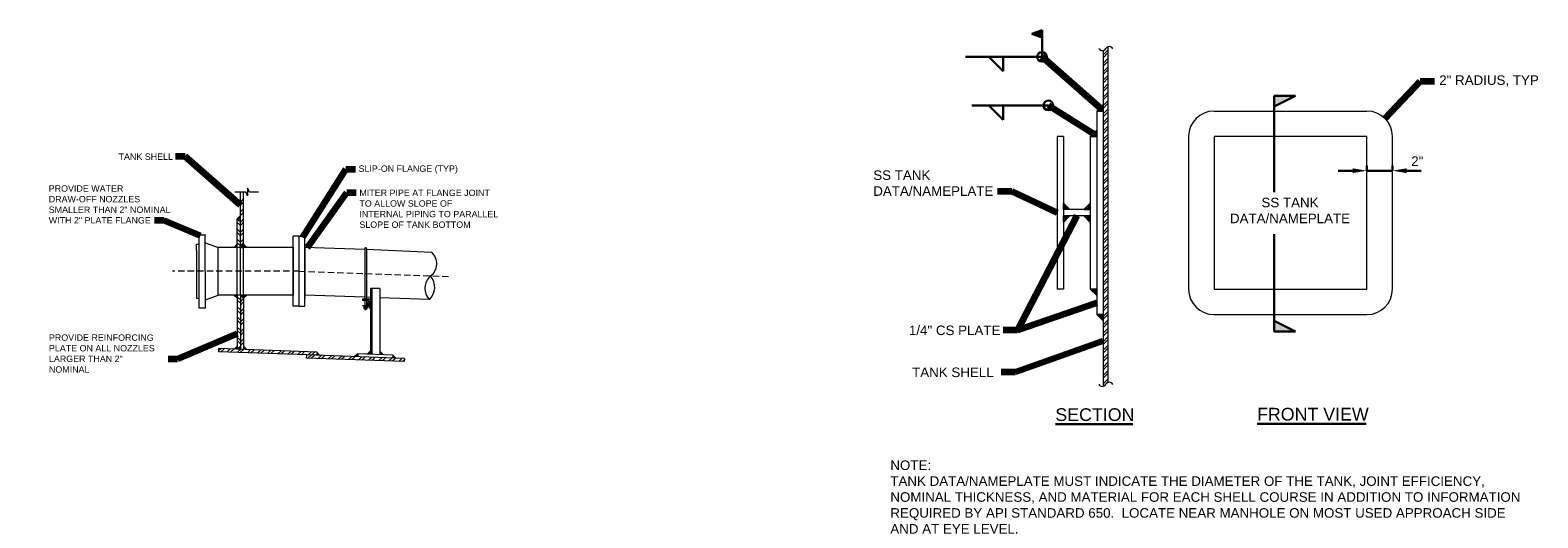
# Model space of a CAD drawing. Header units: inches. Extents: x -733 to 351, y 207 to 373.
# Tile 1 of 5: x -733 to -260, y 220 to 373. Entities that reach past the tile are written whole.
import ezdxf

# ---------------------------------------------------------------- set-up
doc = ezdxf.new("R2010")
doc.units = ezdxf.units.IN
doc.header["$MEASUREMENT"] = 0
for name, pattern in [('( Dashed )', [9, 6, -3]), ('DASHED', [0.23622, 0.15748, -0.07874]), ('HIDDEN', [0.19685, 0.15748, -0.03937])]:
    doc.linetypes.add(name, pattern=pattern)
doc.layers.get('DefPoints').update_dxf_attribs({"lineweight": 0})
for name, color, linetype, lineweight in [('G-ANNO-DIMS', 2, 'Continuous', 0), ('G-ANNO-MASK', 1, 'Continuous', 0), ('G-ANNO-NOTE', 4, 'Continuous', 30), ('G-ANNO-PATT', 250, 'Continuous', 0), ('G-ANNO-TEXT', 2, 'Continuous', 30), ('G-GRID-COOR', 2, 'Continuous', 13), ('M-DETL-LGHT', 3, 'Continuous', 0), ('M-DETL-MEDM', 5, 'Continuous', 0), ('M-DETL-MLGT', 2, 'Continuous', 0), ('M-DETL-XLGT', 1, 'Continuous', 0)]:
    doc.layers.add(name, color=color, linetype=linetype, lineweight=lineweight)
doc.styles.add("AEC_AC_07ArchDims-CC_1-2_1'", font='arial.ttf', dxfattribs={"height": 3})
doc.styles.add("AEC_AC_45Text-LeftTop_3-4_1'", font='arial.ttf', dxfattribs={"height": 2})
doc.styles.add("AEC_AC_46Text-LeftTop_1-2_1'", font='arial.ttf', dxfattribs={"height": 3})
doc.styles.add("AEC_AC_47Text-LeftTop_3-8_1'", font='arial.ttf', dxfattribs={"height": 4})
doc.dimstyles.new("AEC_AC_07_Arch-Dims_1-2_1'", dxfattribs={"dimtxt": 3, "dimasz": 4.5, "dimexe": 1.5, "dimexo": 1.5, "dimgap": 1.5, "dimtad": 1, "dimdec": 4, "dimzin": 15, "dimdsep": 46, "dimlunit": 4, "dimtxsty": "AEC_AC_07ArchDims-CC_1-2_1'", "dimcen": 0.09, "dimclrd": 256, "dimclre": 256, "dimazin": 2, "dimtfac": 0.7, "dimtdec": 4, "dimtix": 1, "dimtmove": 1, "dimatfit": 3, "dimfxl": 1, "dimfrac": 1, "dimtolj": 1, "dimtzin": 15, "dimlwd": 30, "dimlwe": 30, "dimarcsym": 0})
doc.dimstyles.new("AEC_AC_45_Notes_3-4_1'", dxfattribs={"dimtxt": 2, "dimasz": 3, "dimexe": 1, "dimexo": 1, "dimgap": 1, "dimtad": 1, "dimjust": 1, "dimdec": 3, "dimzin": 15, "dimdsep": 46, "dimlunit": 5, "dimtxsty": "AEC_AC_45Text-LeftTop_3-4_1'", "dimcen": 0.09, "dimclrd": 256, "dimclre": 256, "dimazin": 2, "dimtfac": 0.7, "dimtdec": 3, "dimtmove": 1, "dimatfit": 1, "dimfxl": 1, "dimfrac": 1, "dimtolj": 1, "dimtzin": 15, "dimlwd": 30, "dimlwe": 30, "dimarcsym": 0})
doc.dimstyles.new("AEC_AC_46_Notes_1-2_1'", dxfattribs={"dimtxt": 3, "dimasz": 4.5, "dimexe": 1.5, "dimexo": 1.5, "dimgap": 1.5, "dimtad": 1, "dimjust": 1, "dimdec": 3, "dimzin": 15, "dimdsep": 46, "dimlunit": 5, "dimtxsty": "AEC_AC_46Text-LeftTop_1-2_1'", "dimcen": 0.09, "dimclrd": 256, "dimclre": 256, "dimazin": 2, "dimtfac": 0.7, "dimtdec": 3, "dimtmove": 1, "dimatfit": 1, "dimfxl": 1, "dimfrac": 1, "dimtolj": 1, "dimtzin": 15, "dimlwd": 30, "dimlwe": 30, "dimarcsym": 0})

# ---------------------------------------------------------------- blocks, each defined once
blk = doc.blocks.new('*D10')
at = {"layer": 'DefPoints', "color": 0, "transparency": 16777216}
for p in [(-313.25, 327.98), (-305.25, 329.27), (-305.25, 327.98)]:
    blk.add_point(p, dxfattribs=at)
at = {"layer": 'G-ANNO-DIMS', "lineweight": 30, "transparency": 16777216}
for p, q in [((-317.75, 329.27), (-322.25, 329.27)), ((-313.25, 329.48), (-313.25, 330.77)), ((-313.25, 329.27), (-305.25, 329.27)), ((-305.25, 329.48), (-305.25, 330.77)), ((-300.75, 329.27), (-296.25, 329.27))]:
    blk.add_line(p, q, dxfattribs=at)
at = {"layer": 'G-ANNO-DIMS', "transparency": 16777216}
for points in [[(-317.75, 330.02), (-317.75, 328.52), (-313.25, 329.27)], [(-300.75, 330.02), (-300.75, 328.52), (-305.25, 329.27)]]:
    blk.add_solid(points, dxfattribs=at)
at = {"layer": 'G-ANNO-DIMS', "color": 0, "lineweight": 30, "transparency": 16777216, "insert": (-297.44, 332.27), "char_height": 3, "attachment_point": 5, "style": "AEC_AC_07ArchDims-CC_1-2_1'"}
blk.add_mtext('\\A1;2"', dxfattribs=at)

msp = doc.modelspace()

# ---------------------------------------------------------------- hatches: boundary and pattern name
at = {"layer": 'G-ANNO-NOTE', "extrusion": (0, 0, -1)}
msp.add_hatch(color=256, dxfattribs=at).paths.add_polyline_path([(415.30468, 371.12792), (415.30468, 373.44834), (418.49233, 372.28813)])
at = {"layer": 'G-ANNO-PATT'}
h = msp.add_hatch(dxfattribs=at)
h.set_pattern_fill('ANSI32', color=256, style=0, pattern_type=2)
h.set_pattern_definition([(45, (-391.4314, -77.7693), (-1.325825, 1.325825), []), (45, (-390.5475, -77.7693), (-1.325825, 1.325825), [])])
h.paths.add_polyline_path([(-396.1384, 367.0224, 0.224668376), (-395.29015, 367.64224, -0.181369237), (-394.6384, 368.20723), (-394.6384, 262.68902, 0.181369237), (-395.29015, 262.12404, -0.224668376), (-396.1384, 261.50419)])
at = {"layer": 'M-DETL-LGHT', "extrusion": (0, 0, -1)}
for points in [[(396.1384, 348.02801), (396.1384, 350.02801), (398.1384, 348.02801)], [(398.1384, 340.02801), (398.1384, 342.02801), (400.1384, 340.02801)], [(408.56064, 317.02801), (408.56064, 319.02801), (406.56064, 317.02801)], [(400.1384, 317.02801), (400.1384, 319.02801), (402.1384, 317.02801)], [(408.56064, 315.02801), (408.56064, 313.02801), (406.56064, 315.02801)], [(400.1384, 315.02801), (400.1384, 313.02801), (402.1384, 315.02801)], [(665.10592, 305.14622), (666.10456, 306.14487), (666.10456, 305.14622)], [(668.10185, 289.15595), (668.10185, 290.15459), (669.10049, 290.15459)], [(666.10456, 289.15595), (666.10456, 290.15459), (667.1032, 290.15459)], [(665.10408, 273.05523), (666.10456, 274.08996), (666.10456, 273.09132)], [(642.09494, 271.22904), (643.05956, 272.26299), (643.09543, 271.26512)], [(622.16165, 271.43778), (623.24681, 272.5561), (623.24585, 271.47674)], [(618.30126, 270.37394), (619.24572, 271.33299), (619.27893, 270.40907)]]:
    msp.add_hatch(color=256, dxfattribs=at).paths.add_polyline_path(points)
at = {"layer": 'M-DETL-LGHT'}
for points in [[(-668.10185, 314.14001), (-667.1032, 315.13865), (-667.1032, 314.14001)], [(-669.10049, 305.14622), (-668.10185, 306.14487), (-668.10185, 305.14622)], [(-667.1032, 305.14622), (-666.10456, 306.14487), (-666.10456, 305.14622)], [(-666.10456, 289.15595), (-666.10456, 290.15459), (-665.10592, 290.15459)], [(-398.1384, 290.02801), (-400.1384, 292.02801), (-398.1384, 292.02801)], [(-396.1384, 282.02801), (-398.1384, 284.02801), (-396.1384, 284.02801)], [(-668.10185, 273.16296), (-669.09904, 273.1988), (-668.10185, 274.16161)], [(-667.1032, 273.12708), (-668.10039, 273.16291), (-667.1032, 274.12572)], [(-630.2318, 270.8027), (-631.20947, 270.83783), (-630.19859, 271.72661)], [(-626.19846, 271.58286), (-627.24629, 271.62051), (-626.19943, 272.65915)]]:
    msp.add_hatch(color=256, dxfattribs=at).paths.add_polyline_path(points)

# ---------------------------------------------------------------- linework, layer by layer
at = {"layer": 'G-ANNO-MASK'}
for p, q in [((-668.81439, 322.57277), (-665.42985, 322.57277)), ((-664.83401, 321.38214), (-665.42985, 322.57277)), ((-664.23922, 322.57277), (-664.83401, 323.76339)), ((-664.83401, 323.76339), (-664.83401, 321.38214)), ((-664.23922, 322.57277), (-661.37042, 322.57277))]:
    msp.add_line(p, q, dxfattribs=at)
for centre, start, end in [((-396.36919, 368.22857), 204.9401788, 331.4812944), ((-394.21111, 367.05592), 24.9401788, 151.4812944), ((-396.36919, 262.71036), 204.9401788, 331.4812944), ((-394.21111, 261.53771), 24.9401788, 151.4812944)]:
    msp.add_arc(centre, 1.22805, start, end, dxfattribs=at)
at = {"layer": 'G-ANNO-NOTE'}
for p, q in [((-415.30468, 373.44834), (-418.49233, 372.28813)), ((-415.30468, 371.12792), (-418.49233, 372.28813)), ((-415.30468, 365.05412), (-415.30468, 373.44834)), ((-415.30468, 365.05412), (-439.30463, 365.05412)), ((-427.51217, 360.55413), (-432.01216, 365.05412)), ((-427.51217, 365.05412), (-427.51217, 360.55413)), ((-342.34809, 352.7951), (-342.34809, 322.50757)), ((-335.70405, 352.7951), (-342.34809, 349.49246)), ((-335.70405, 352.7951), (-342.34809, 352.7951)), ((-413.30468, 349.78238), (-437.30463, 349.78238)), ((-427.51217, 345.28238), (-432.01216, 349.78238)), ((-427.51217, 349.78238), (-427.51217, 345.28238)), ((-342.34809, 309.28682), (-342.34809, 278.7629)), ((-335.70405, 278.7629), (-342.34809, 282.06554)), ((-335.70405, 278.7629), (-342.34809, 278.7629))]:
    msp.add_line(p, q, dxfattribs=at)
for centre in [(-415.30468, 365.05412), (-413.30468, 349.78238)]:
    msp.add_circle(centre, 1.51181, dxfattribs=at)
msp.add_solid([(-342.34809, 349.49246), (-335.70405, 352.7951), (-342.34809, 352.7951)], dxfattribs=at)
at = {"layer": 'G-ANNO-NOTE', "extrusion": (0, 0, -1)}
msp.add_solid([(342.34809, 282.06554), (335.70405, 278.7629), (342.34809, 278.7629)], dxfattribs=at)
at = {"layer": 'G-ANNO-TEXT'}
for p, q in [((-411.05389, 249.5933), (-386.73239, 249.5933)), ((-347.70406, 249.73145), (-313.45434, 249.73145))]:
    msp.add_line(p, q, dxfattribs=at)
at = {"layer": 'G-GRID-COOR', "linetype": '( Dashed )', "ltscale": 0.333333}
for q in [(-688.40557, 297.65041), (-601.2286, 295.97763)]:
    msp.add_line((-648.66026, 297.65041), q, dxfattribs=at)
at = {"layer": 'M-DETL-LGHT'}
for p, q in [((-396.1384, 367.0224), (-396.1384, 261.50419)), ((-394.6384, 368.20723), (-394.6384, 262.68902)), ((-667.1032, 305.14622), (-667.1032, 322.57869)), ((-666.10456, 305.14622), (-666.10456, 322.57869)), ((-668.10185, 314.14001), (-667.1032, 315.13865)), ((-668.10185, 314.14001), (-667.1032, 314.14001)), ((-668.10185, 305.14622), (-668.10185, 314.14001)), ((-669.10049, 305.14622), (-668.10185, 306.14487)), ((-667.1032, 305.14622), (-666.10456, 306.14487)), ((-665.10592, 305.14622), (-666.10456, 306.14487)), ((-627.9775, 304.82043), (-627.96283, 288.90737)), ((-627.5294, 304.82043), (-627.51477, 288.90737)), ((-669.10049, 290.15459), (-668.10185, 289.15595)), ((-668.10185, 290.15459), (-668.10185, 273.16296)), ((-667.1032, 290.15459), (-667.1032, 273.12708)), ((-667.1032, 290.15459), (-666.10456, 289.15595)), ((-666.10456, 290.15459), (-666.10456, 273.09119)), ((-665.10592, 290.15459), (-666.10456, 289.15595)), ((-626.22439, 288.90737), (-628.76013, 288.90737)), ((-628.76013, 288.90737), (-628.76013, 288.74989)), ((-626.21709, 292.2203), (-626.23554, 271.47674)), ((-623.2643, 292.2203), (-626.21709, 292.2203)), ((-623.2643, 292.2203), (-623.28293, 271.58286)), ((-626.85431, 288.51367), (-628.52391, 288.51367)), ((-628.23221, 286.79005), (-628.30307, 286.71918)), ((-628.30307, 286.71918), (-628.30307, 286.4358)), ((-628.23221, 286.36494), (-628.30307, 286.4358)), ((-628.23221, 286.36494), (-628.30307, 286.29407)), ((-628.30307, 286.29407), (-628.30307, 286.01069)), ((-628.23221, 285.93982), (-628.30307, 286.01069)), ((-627.31439, 286.79005), (-628.23221, 286.79005)), ((-627.31439, 286.36494), (-628.23221, 286.36494)), ((-628.23221, 286.36494), (-628.03236, 286.36494)), ((-628.23221, 285.93982), (-628.03236, 285.93982)), ((-628.03236, 286.79005), (-627.9615, 286.71918)), ((-628.03236, 286.36494), (-627.9615, 286.4358)), ((-628.03236, 286.36494), (-627.9615, 286.29407)), ((-627.89063, 286.36494), (-628.03236, 286.36494)), ((-628.03236, 285.93982), (-627.9615, 286.01069)), ((-627.89063, 285.93982), (-628.03236, 285.93982)), ((-627.98442, 285.93982), (-627.98442, 285.64315)), ((-627.96233, 288.51367), (-627.96233, 286.90737)), ((-627.89063, 286.79005), (-627.9615, 286.71918)), ((-627.9615, 286.71918), (-627.9615, 286.4358)), ((-627.89063, 286.36494), (-627.9615, 286.4358)), ((-627.89063, 286.36494), (-627.9615, 286.29407)), ((-627.9615, 286.29407), (-627.9615, 286.01069)), ((-627.89063, 285.93982), (-627.9615, 286.01069)), ((-627.94505, 285.60378), (-627.57569, 285.60378)), ((-627.89063, 286.36494), (-627.92607, 286.40037)), ((-627.89063, 285.93982), (-627.92607, 285.97525)), ((-627.89063, 286.36494), (-627.65596, 286.36494)), ((-627.89063, 285.93982), (-627.65596, 285.93982)), ((-627.65596, 286.79005), (-627.5851, 286.71918)), ((-627.65596, 286.36494), (-627.5851, 286.4358)), ((-627.65596, 286.36494), (-627.5851, 286.29407)), ((-627.51423, 286.36494), (-627.65596, 286.36494)), ((-627.65596, 285.93982), (-627.5851, 286.01069)), ((-627.51423, 285.93982), (-627.65596, 285.93982)), ((-627.51423, 286.79005), (-627.5851, 286.71918)), ((-627.5851, 286.4358), (-627.5851, 286.71918)), ((-627.51423, 286.36494), (-627.5851, 286.4358)), ((-627.51423, 286.36494), (-627.5851, 286.29407)), ((-627.5851, 286.01069), (-627.5851, 286.29407)), ((-627.51423, 285.93982), (-627.5851, 286.01069)), ((-627.53632, 285.93982), (-627.53632, 285.64315)), ((-627.51423, 288.51367), (-627.51423, 286.90737)), ((-627.51423, 286.36494), (-627.31439, 286.36494)), ((-627.51423, 285.93982), (-627.31439, 285.93982)), ((-627.37384, 287.55894), (-627.37384, 287.18958)), ((-627.16052, 287.59831), (-627.33447, 287.59831)), ((-627.16052, 287.15021), (-627.33447, 287.15021)), ((-627.31439, 286.79005), (-627.24352, 286.71918)), ((-627.31439, 286.36494), (-627.24352, 286.4358)), ((-627.31439, 286.36494), (-627.24352, 286.29407)), ((-627.31439, 285.93982), (-627.24352, 286.01069)), ((-627.24352, 286.71918), (-627.24352, 286.4358)), ((-627.24352, 286.29407), (-627.24352, 286.01069)), ((-627.16052, 287.8461), (-627.08965, 287.91696)), ((-627.16052, 287.8461), (-627.16052, 287.64626)), ((-627.16052, 287.50452), (-627.16052, 287.64626)), ((-627.16052, 287.64626), (-627.08965, 287.57539)), ((-627.16052, 287.50452), (-627.08965, 287.57539)), ((-627.16052, 287.50452), (-627.12508, 287.53996)), ((-627.16052, 287.50452), (-627.16052, 287.26985)), ((-627.16052, 287.12812), (-627.16052, 287.26985)), ((-627.16052, 287.26985), (-627.08965, 287.19899)), ((-627.16052, 287.12812), (-627.08965, 287.19899)), ((-627.16052, 287.12812), (-627.16052, 286.92828)), ((-627.16052, 286.92828), (-627.08965, 286.85741)), ((-626.80627, 287.91696), (-627.08965, 287.91696)), ((-626.80627, 287.57539), (-627.08965, 287.57539)), ((-627.08965, 287.19899), (-626.80627, 287.19899)), ((-626.80627, 286.85741), (-627.08965, 286.85741)), ((-626.7354, 287.8461), (-626.80627, 287.91696)), ((-626.7354, 287.64626), (-626.80627, 287.57539)), ((-626.7354, 287.50452), (-626.80627, 287.57539)), ((-626.7354, 287.26985), (-626.80627, 287.19899)), ((-626.7354, 287.12812), (-626.80627, 287.19899)), ((-626.7354, 286.92828), (-626.80627, 286.85741)), ((-626.7354, 286.92828), (-626.7354, 287.8461)), ((-626.7354, 287.8461), (-626.7354, 287.64626)), ((-626.7354, 286.92828), (-626.7354, 287.8461)), ((-626.7354, 287.50452), (-626.7354, 287.64626)), ((-626.7354, 287.50452), (-626.7354, 287.26985)), ((-626.7354, 287.12812), (-626.7354, 287.26985)), ((-626.7354, 287.12812), (-626.7354, 286.92828)), ((-626.61809, 286.19084), (-626.61809, 288.27745)), ((-626.38187, 285.95462), (-626.22439, 285.95462)), ((-673.92075, 273.37208), (-673.95661, 272.37409)), ((-643.09543, 271.26499), (-673.95661, 272.37409)), ((-643.05956, 272.26299), (-673.92075, 273.37208)), ((-669.09904, 273.1988), (-668.10185, 274.16161)), ((-668.10039, 273.16291), (-667.1032, 274.12572)), ((-665.10408, 273.05523), (-666.10456, 274.08996)), ((-646.30259, 270.38096), (-646.26672, 271.37896)), ((-615.61308, 269.27804), (-646.30259, 270.38096)), ((-615.57722, 270.27604), (-646.26672, 271.37896)), ((-643.05956, 272.26299), (-643.09543, 271.26499)), ((-642.09494, 271.22904), (-643.05956, 272.26299)), ((-630.19859, 271.72661), (-631.20947, 270.83783)), ((-630.19859, 271.72661), (-630.2318, 270.8027)), ((-619.24572, 271.33299), (-630.19859, 271.72661)), ((-626.19943, 272.65915), (-627.24629, 271.62051)), ((-623.24681, 272.5561), (-622.16165, 271.43778)), ((-619.24572, 271.33299), (-619.27893, 270.40907)), ((-619.24572, 271.33299), (-618.30126, 270.37394)), ((-615.57722, 270.27604), (-615.61308, 269.27804))]:
    msp.add_line(p, q, dxfattribs=at)
at = {"layer": 'M-DETL-LGHT', "flags": 128}
msp.add_lwpolyline([(-626.94036, 286.85741), (-626.94036, 286.79005), (-628.60623, 286.79005), (-628.60623, 286.90737), (-627.1396, 286.90737)], dxfattribs=at)
at = {"layer": 'M-DETL-LGHT'}
for centre, radius, start, end in [((-627.75345, 304.82043), 0.22405, 0, 180), ((-628.52391, 288.74989), 0.23622, 180, 270), ((-627.94505, 285.64315), 0.03937, 180, 270), ((-627.57569, 285.64315), 0.03937, 270, 0), ((-627.33447, 287.55894), 0.03937, 90, 180), ((-627.33447, 287.18958), 0.03937, 180, 270), ((-626.85431, 288.27745), 0.23622, 0, 90), ((-626.38187, 286.19084), 0.23622, 180, 270)]:
    msp.add_arc(centre, radius, start, end, dxfattribs=at)
for points in [[(-396.1384, 350.02801), (-396.1384, 348.02801), (-398.1384, 348.02801)], [(-398.1384, 342.02801), (-398.1384, 340.02801), (-400.1384, 340.02801)], [(-406.56064, 317.02801), (-406.56064, 317.02801), (-408.56064, 317.02801), (-408.56064, 319.02801)], [(-400.1384, 319.02801), (-400.1384, 317.02801), (-402.1384, 317.02801)], [(-408.56064, 313.02801), (-408.56064, 315.02801), (-406.56064, 315.02801)], [(-402.1384, 315.02801), (-402.1384, 315.02801), (-400.1384, 315.02801), (-400.1384, 313.02801)], [(-398.1384, 290.02801), (-398.1384, 292.02801), (-400.1384, 292.02801)], [(-626.7354, 286.55425), (-626.7354, 288.22012), (-626.61809, 288.22012), (-626.61809, 286.55425)], [(-396.1384, 282.02801), (-396.1384, 284.02801), (-398.1384, 284.02801)]]:
    msp.add_3dface(points, dxfattribs=at)
at = {"layer": 'M-DETL-MEDM'}
for p, q in [((-398.1384, 348.02801), (-396.1384, 348.02801)), ((-398.1384, 348.02801), (-398.1384, 284.02801)), ((-396.1384, 348.02801), (-396.1384, 284.02801)), ((-361.24821, 348.02801), (-313.24821, 348.02801)), ((-410.56064, 340.02801), (-410.56064, 292.02801)), ((-408.56064, 340.02801), (-410.56064, 340.02801)), ((-408.56064, 340.02801), (-408.56064, 292.02801)), ((-400.1384, 340.02801), (-398.1384, 340.02801)), ((-400.1384, 340.02801), (-400.1384, 292.02801)), ((-369.24821, 340.02801), (-369.24821, 292.02801)), ((-305.24821, 292.02801), (-305.24821, 340.02801)), ((-400.1384, 317.02801), (-408.56064, 317.02801)), ((-406.56064, 317.02801), (-408.56064, 317.02801)), ((-400.1384, 315.02801), (-408.56064, 315.02801)), ((-406.56064, 315.02801), (-408.56064, 315.02801)), ((-402.1384, 317.02801), (-400.1384, 317.02801)), ((-402.1384, 315.02801), (-400.1384, 315.02801)), ((-680.09555, 309.14279), (-678.09627, 309.14279)), ((-680.09555, 309.14279), (-680.09555, 286.15602)), ((-678.09627, 309.09286), (-678.1482, 309.14279)), ((-678.09627, 286.15602), (-678.1482, 309.14279)), ((-648.66026, 308.65169), (-650.48275, 308.65169)), ((-650.48275, 286.64912), (-650.48275, 308.65169)), ((-648.66026, 308.65169), (-646.83777, 308.65169)), ((-648.66026, 286.64912), (-648.66026, 308.65169)), ((-648.66026, 286.64912), (-648.66026, 308.65169)), ((-646.83777, 286.64912), (-646.83777, 308.65169)), ((-680.84454, 304.14558), (-680.84454, 306.14487)), ((-680.84454, 306.14487), (-680.09555, 306.14487)), ((-680.84454, 304.14558), (-680.84454, 291.15323)), ((-678.09627, 306.64419), (-674.0997, 305.14622)), ((-674.0997, 305.09429), (-674.17959, 305.17618)), ((-650.48275, 305.14622), (-674.0997, 305.14622)), ((-674.0997, 290.15459), (-674.0997, 305.14622)), ((-667.1032, 305.14622), (-666.10456, 305.14622)), ((-650.51359, 305.1375), (-650.51359, 290.16332)), ((-627.97719, 304.4825), (-646.92943, 305.16206)), ((-646.83777, 305.1375), (-646.83777, 290.16332)), ((-607.08711, 303.60324), (-627.52908, 304.46363)), ((-680.84454, 291.15323), (-680.84454, 289.15395)), ((-680.84454, 289.15395), (-680.09555, 289.15395)), ((-678.09627, 288.65463), (-674.0997, 290.15459)), ((-650.48275, 290.15459), (-674.0997, 290.15459)), ((-627.9634, 289.52929), (-646.86861, 290.15459)), ((-626.2146, 289.46136), (-627.51532, 289.51189)), ((-607.71259, 288.74271), (-623.2669, 289.34687)), ((-408.56064, 292.02801), (-410.56064, 292.02801)), ((-400.1384, 292.02801), (-398.1384, 292.02801)), ((-680.09555, 286.15602), (-678.09627, 286.15602)), ((-648.66026, 286.64912), (-650.48275, 286.64912)), ((-648.66026, 286.64912), (-646.83777, 286.64912)), ((-398.1384, 284.02801), (-396.1384, 284.02801)), ((-361.24821, 284.02801), (-313.24821, 284.02801))]:
    msp.add_line(p, q, dxfattribs=at)
for centre, radius, start, end in [((-361.24821, 340.02801), 8, 90, 180), ((-313.24821, 340.02801), 8, 0, 90), ((-650.71056, 306.06434), 0.22781, 285, 0), ((-646.60995, 306.06434), 0.22781, 180, 255), ((-610.09003, 300.00792), 4.68443, 305.0493834, 50.1303497), ((-603.95874, 292.30643), 5.17605, 131.6681266, 223.5116066), ((-611.43701, 292.62118), 5.37716, 313.839211, 41.3405221), ((-650.71056, 289.23648), 0.22781, 0, 75), ((-646.60995, 289.23648), 0.22781, 105, 180), ((-361.24821, 292.02801), 8, 180, 270), ((-313.24821, 292.02801), 8, 270, 0)]:
    msp.add_arc(centre, radius, start, end, dxfattribs=at)
msp.add_3dface([(-361.24821, 340.02801), (-361.24821, 292.02801), (-313.24821, 292.02801), (-313.24821, 340.02801)], dxfattribs=at)
at = {"layer": 'M-DETL-MLGT', "linetype": 'DASHED'}
for p, q in [((-668.10185, 290.15459), (-668.10185, 305.14622)), ((-667.1032, 290.15459), (-667.1032, 305.14622)), ((-666.10456, 290.15459), (-666.10456, 305.14622))]:
    msp.add_line(p, q, dxfattribs=at)
at = {"layer": 'M-DETL-XLGT'}
for p, q in [((-667.1032, 319.47076), (-666.10456, 320.46941)), ((-667.1032, 318.4102), (-666.10456, 319.41085)), ((-667.1032, 316.29108), (-666.10456, 317.28973)), ((-668.10185, 314.05412), (-667.1032, 313.05548)), ((-668.10185, 312.99556), (-667.1032, 311.99492)), ((-667.1032, 315.23052), (-666.10456, 316.22917)), ((-667.1032, 313.10941), (-666.10456, 314.11005)), ((-667.1032, 312.05084), (-666.10456, 313.04949)), ((-668.10185, 310.87444), (-667.1032, 309.8758)), ((-668.10185, 309.81388), (-667.1032, 308.81524)), ((-667.1032, 309.92973), (-666.10456, 310.93037)), ((-667.1032, 308.86917), (-666.10456, 309.86981)), ((-668.10185, 307.69476), (-667.1032, 306.69412)), ((-668.10185, 306.6342), (-667.1032, 305.63556)), ((-667.1032, 306.75004), (-666.10456, 307.74869)), ((-667.1032, 305.68949), (-666.10456, 306.69013)), ((-667.1032, 288.66461), (-668.10185, 289.66326)), ((-667.1032, 288.09339), (-666.10456, 289.09403)), ((-667.1032, 287.60405), (-668.10185, 288.6047)), ((-667.1032, 285.48493), (-668.10185, 286.48358)), ((-667.1032, 284.42437), (-668.10185, 285.42302)), ((-667.1032, 287.03483), (-666.10456, 288.03347)), ((-667.1032, 284.91371), (-666.10456, 285.91435)), ((-667.1032, 283.85315), (-666.10456, 284.85379)), ((-667.1032, 282.30326), (-668.10185, 283.3039)), ((-667.1032, 282.30525), (-668.10185, 283.3039)), ((-667.1032, 281.24469), (-668.10185, 282.24533)), ((-667.1032, 281.24469), (-668.10185, 282.24334)), ((-667.1032, 279.12557), (-668.10185, 280.12422)), ((-667.1032, 281.73403), (-666.10456, 282.73267)), ((-667.1032, 280.67347), (-666.10456, 281.67411)), ((-667.1032, 278.55435), (-666.10456, 279.55299)), ((-667.1032, 278.06501), (-668.10185, 279.06366)), ((-667.1032, 275.9439), (-668.10185, 276.94454)), ((-667.1032, 274.88533), (-668.10185, 275.88398)), ((-667.1032, 277.49379), (-666.10456, 278.49243)), ((-667.1032, 275.37267), (-666.10456, 276.37331)), ((-667.1032, 274.31411), (-666.10456, 275.31275)), ((-673.94492, 272.69949), (-673.24815, 273.34791)), ((-673.22214, 272.34769), (-672.18827, 273.30982)), ((-671.25586, 272.307), (-670.25301, 273.24027)), ((-670.22624, 272.21286), (-669.19729, 273.18025)), ((-667.47881, 273.14057), (-668.10185, 273.76486)), ((-668.04595, 272.1756), (-667.04787, 273.11396)), ((-667.1747, 272.13036), (-666.15095, 273.09285)), ((-664.89865, 272.04856), (-663.8677, 273.01588)), ((-663.8386, 272.01587), (-662.80965, 272.98325)), ((-661.72048, 271.95054), (-660.68953, 272.91787)), ((-660.66043, 271.91785), (-659.62948, 272.88517)), ((-658.54032, 271.85247), (-657.51137, 272.81985)), ((-657.48226, 271.81984), (-656.45131, 272.78716)), ((-655.36543, 271.70595), (-654.33156, 272.66809)), ((-654.30555, 271.66786), (-653.27169, 272.63)), ((-652.1878, 271.59176), (-651.15194, 272.55382)), ((-651.12793, 271.55367), (-650.09406, 272.5158)), ((-649.01017, 271.47756), (-647.97431, 272.43962)), ((-647.9503, 271.43947), (-646.91444, 272.40153)), ((-645.88439, 270.36594), (-644.85053, 271.32807)), ((-645.83055, 271.36329), (-644.79668, 272.32542)), ((-644.82651, 270.32792), (-643.79065, 271.28998)), ((-644.77267, 271.32527), (-643.73681, 272.28733)), ((-642.70676, 270.25174), (-641.6729, 271.21387)), ((-641.64689, 270.21365), (-640.61302, 271.17578)), ((-639.52913, 270.13754), (-638.49327, 271.0996)), ((-638.46926, 270.09945), (-637.43539, 271.06158)), ((-636.3515, 270.02334), (-635.31564, 270.9854)), ((-635.29163, 269.98525), (-634.25776, 270.94738)), ((-633.17388, 269.90914), (-632.13801, 270.8712)), ((-632.114, 269.87105), (-631.08014, 270.83319)), ((-629.99625, 269.79495), (-628.96039, 270.75701)), ((-628.93637, 269.75686), (-627.90251, 270.71899)), ((-626.81862, 269.68075), (-625.78276, 270.64281)), ((-625.75874, 269.64266), (-624.72488, 270.60479)), ((-623.64099, 269.56655), (-622.60513, 270.52861)), ((-622.58111, 269.52846), (-621.54725, 270.49059)), ((-620.46336, 269.45235), (-619.4275, 270.41441)), ((-619.40348, 269.41426), (-618.36962, 270.3764)), ((-617.28573, 269.33815), (-616.24987, 270.30022)), ((-616.22586, 269.30006), (-615.59106, 269.89081))]:
    msp.add_line(p, q, dxfattribs=at)
at = {"layer": 'M-DETL-XLGT', "linetype": 'HIDDEN'}
msp.add_line((-625.77636, 292.2203), (-625.75795, 271.56674), dxfattribs=at)

# ---------------------------------------------------------------- texts
at = {"layer": 'G-ANNO-NOTE'}
for s, insert, char_height, attachment_point, style in [('2" RADIUS, TYP', (-290.56046, 357.45085), 3, 4, "AEC_AC_46Text-LeftTop_1-2_1'"), ('TANK SHELL', (-705.35368, 332.64861), 2, 7, "AEC_AC_45Text-LeftTop_3-4_1'"), ('SLIP-ON FLANGE (TYP)', (-629.98246, 329.61175), 2, 4, "AEC_AC_45Text-LeftTop_3-4_1'"), ('1/4" CS PLATE', (-457.11071, 277.55233), 3, 7, "AEC_AC_46Text-LeftTop_1-2_1'"), ('TANK SHELL', (-456.10962, 264.34793), 3, 7, "AEC_AC_46Text-LeftTop_1-2_1'")]:
    msp.add_mtext(s, dxfattribs=dict(at, insert=insert, char_height=char_height, attachment_point=attachment_point, style=style))
for s, insert, char_height, width, attachment_point, style in [('SS TANK DATA/NAMEPLATE', (-468.31289, 329.3604), 3, 36.7030975, 1, "AEC_AC_46Text-LeftTop_1-2_1'"), ('PROVIDE WATER DRAW-OFF NOZZLES SMALLER THAN 2" NOMINAL WITH 2" PLATE FLANGE', (-727.28727, 312.64141), 2, 38.6228285, 7, "AEC_AC_45Text-LeftTop_3-4_1'"), ('MITER PIPE AT FLANGE JOINT TO ALLOW SLOPE OF INTERNAL PIPING TO PARALLEL SLOPE OF TANK BOTTOM', (-629.71173, 311.27117), 2, 43.6262171, 7, "AEC_AC_45Text-LeftTop_3-4_1'"), ('PROVIDE REINFORCING PLATE ON ALL NOZZLES LARGER THAN 2" NOMINAL', (-727.22885, 277.80515), 2, 36.4994631, 1, "AEC_AC_45Text-LeftTop_3-4_1'")]:
    msp.add_mtext(s, dxfattribs=dict(at, insert=insert, char_height=char_height, width=width, attachment_point=attachment_point, style=style))
at = {"layer": 'G-ANNO-TEXT', "char_height": 3, "style": "AEC_AC_46Text-LeftTop_1-2_1'"}
for s, insert, width, attachment_point in [('SS TANK DATA/NAMEPLATE', (-337.41621, 316.73811), 37.2845716, 5), ('NOTE:\\PTANK DATA/NAMEPLATE MUST INDICATE THE DIAMETER OF THE TANK, JOINT EFFICIENCY, NOMINAL THICKNESS, AND MATERIAL FOR EACH SHELL COURSE IN ADDITION TO INFORMATION REQUIRED BY API STANDARD 650.  LOCATE NEAR MANHOLE ON MOST USED APPROACH SIDE AND AT EYE LEVEL.', (-462.9482, 238.19767), 198.1851963, 1)]:
    msp.add_mtext(s, dxfattribs=dict(at, insert=insert, width=width, attachment_point=attachment_point))
at = {"layer": 'G-ANNO-TEXT', "char_height": 4, "attachment_point": 1, "style": "AEC_AC_47Text-LeftTop_3-8_1'"}
for s, insert in [('SECTION', (-411.11409, 254.59206)), ('FRONT VIEW', (-347.76426, 254.73021))]:
    msp.add_mtext(s, dxfattribs=dict(at, insert=insert))

# ---------------------------------------------------------------- dimensions: what is measured, and where the dimension line sits
at = {"layer": 'G-ANNO-DIMS', "lineweight": 30}
dim = msp.add_linear_dim(base=(-305.24821, 329.26512), p1=(-313.24821, 327.98029), p2=(-305.24821, 327.98029), text='2"', dimstyle="AEC_AC_07_Arch-Dims_1-2_1'", dxfattribs=at)
dim.commit()
dim.dimension.update_dxf_attribs({"geometry": '*D10', "text_midpoint": (-297.43723, 329.26512), "dimtype": 160})

# ---------------------------------------------------------------- leaders
at = {"layer": 'G-ANNO-NOTE'}
for points in [[(-396.86661, 348.7998), (-415.30468, 365.05412)], [(-398.95412, 340.71228), (-413.30468, 349.78238)]]:
    msp.add_leader(points, dimstyle="AEC_AC_46_Notes_1-2_1'", override={"dimclrd": 0, "dimlwd": 65534}, dxfattribs=at)
at = {"layer": 'G-ANNO-NOTE', "lineweight": 30, "annotation_type": 0, "has_hookline": 1}
for points, dimstyle, hookline_direction, text_width in [([(-307.59136, 345.68486), (-296.56046, 357.45085), (-292.06046, 357.45085)], "AEC_AC_46_Notes_1-2_1'", 0, 30.9925), ([(-667.1032, 318.4102), (-684.43447, 333.6829), (-687.43447, 333.6829)], "AEC_AC_45_Notes_3-4_1'", 1, 16.91542), ([(-647.61836, 308.31386), (-633.98246, 329.72857), (-630.98246, 329.72857)], "AEC_AC_45_Notes_3-4_1'", 0, 30.97817), ([(-645.97256, 305.12178), (-633.71173, 322.41065), (-630.71173, 322.41065)], "AEC_AC_45_Notes_3-4_1'", 0, 43.61664), ([(-410.56064, 316.02801), (-424.79703, 322.75751), (-429.29703, 322.75751)], "AEC_AC_46_Notes_1-2_1'", 1, 37.17872), ([(-679.59449, 308.7506), (-691.09892, 313.6311), (-694.09892, 313.6311)], "AEC_AC_45_Notes_3-4_1'", 1, 38.02865), ([(-398.1384, 287.75351), (-423.03592, 279.10378), (-427.53592, 279.10378)], "AEC_AC_46_Notes_1-2_1'", 1, 28.06003), ([(-668.10185, 277.98591), (-686.82641, 270.03406), (-689.82641, 270.03406)], "AEC_AC_45_Notes_3-4_1'", 1, 36.39563), ([(-396.22101, 275.73499), (-423.58791, 265.89938), (-428.08791, 265.89938)], "AEC_AC_46_Notes_1-2_1'", 1, 25.37312)]:
    msp.add_leader(points, dimstyle=dimstyle, override={"dimtad": 0, "dimclrd": 0, "dimlwd": 65534}, dxfattribs=dict(at, hookline_direction=hookline_direction, text_width=text_width))
at = {"layer": 'G-ANNO-NOTE', "lineweight": 30}
msp.add_leader([(-404.34952, 315.02801), (-423.03592, 279.10378)], dimstyle="AEC_AC_46_Notes_1-2_1'", override={"dimtad": 0, "dimclrd": 0, "dimlwd": 65534}, dxfattribs=at)

doc.saveas('drawing.dxf')
